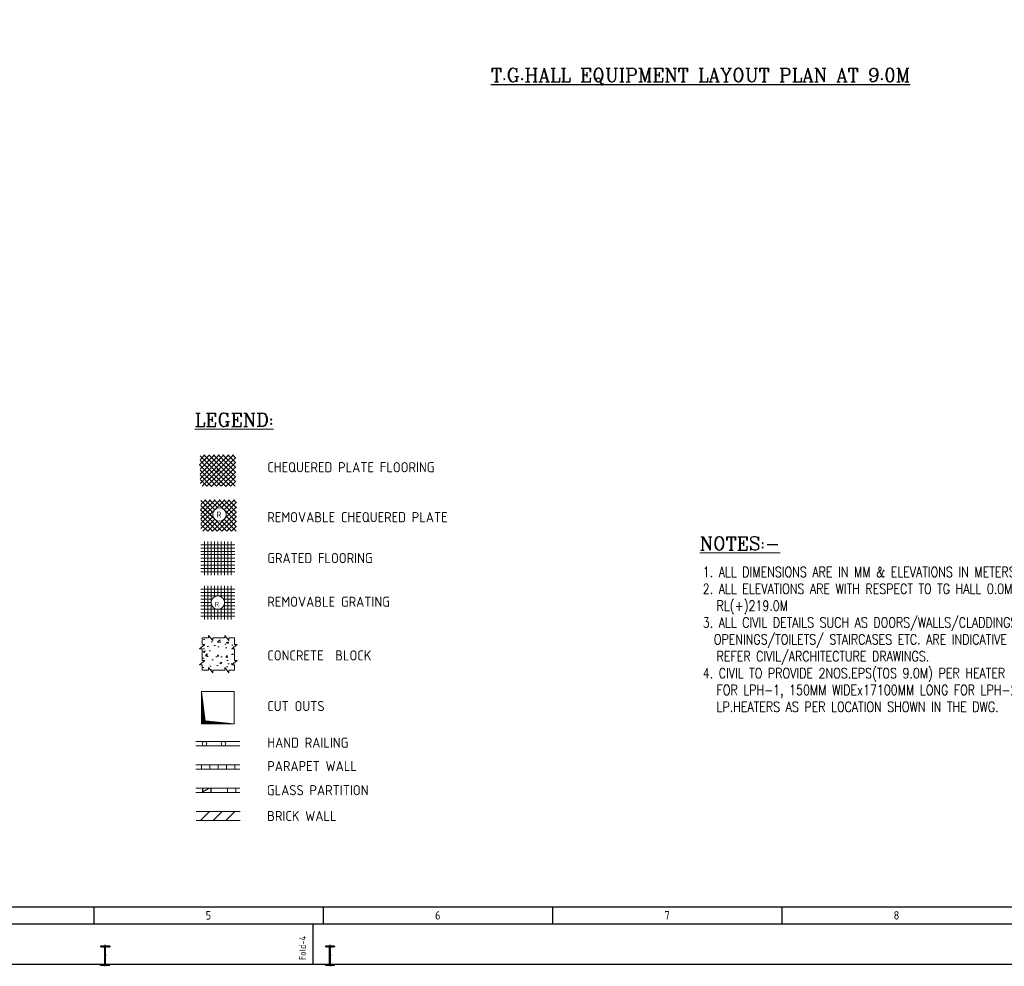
# Model space of a CAD drawing. Extents: x 18893 to 3351893, y -610358 to 406739.
# Tile 25 of 256: x 78329 to 122120, y 280497 to 322606. Entities that reach past the tile are written whole.
import ezdxf
from ezdxf.enums import TextEntityAlignment as Align

# ---------------------------------------------------------------- set-up
doc = ezdxf.new("R2010")
doc.units = 0
doc.header["$LTSCALE"] = 800
doc.header["$MEASUREMENT"] = 0
doc.linetypes.add('CENTER', pattern=[2, 1.25, -0.25, 0.25, -0.25])
doc.linetypes.add('CONTINOUS', pattern=[0])
doc.layers.get('0').update_dxf_attribs({"linetype": 'CONTINUOUS'})
doc.layers.add('COL', color=1, linetype='CENTER')
doc.layers.add('GT_5', color=4, linetype='CONTINUOUS')
doc.layers.add('TEXT', color=3, linetype='CONTINUOUS', lineweight=15)
doc.styles.add('R', font='ROMANC')
doc.styles.add('ROMANC', font='romanc')
doc.styles.add('ROMANS', font='ISO9.shx', dxfattribs={"width": 0.8})
doc.styles.get("Standard").update_dxf_attribs({"font": 'ISO9'})

# ---------------------------------------------------------------- blocks, each defined once
blk = doc.blocks.new('A$C731D3036')
for p, q in [((-2590.23, 37.8), (-251.24, 37.8)), ((-2012.15, 37.79), (-2012.15, 26.67)), ((-1860.96, 37.79), (-1860.96, 26.67)), ((-1709.78, 37.79), (-1709.78, 26.67)), ((-1558.59, 37.79), (-1558.59, 26.67)), ((-1867.63, 0), (-1867.63, 26.68))]:
    blk.add_line(p, q)
for points in [[(0, 1869.86), (-2643.59, 1869.86), (-2643.59, 0), (0, 0)], [(-26.68, 1843.18), (-2616.91, 1843.18), (-2616.91, 26.68), (-26.68, 26.68)]]:
    blk.add_lwpolyline(points, close=True)
for s, p in [('5', (-1936.56, 32.23)), ('6', (-1785.37, 32.23)), ('7', (-1634.18, 32.23)), ('8', (-1482.99, 32.23))]:
    blk.add_text(s, height=5.56).set_placement(p, align=Align.MIDDLE)
blk.add_text('Fold-4', height=4.447, rotation=90).set_placement((-1872.32, 2.74))
blk = doc.blocks.new('e row column')
at = {"layer": 'COL'}
h = blk.add_hatch(dxfattribs=at)
h.set_pattern_fill('ANSI31', color=256, scale=100, style=0)
h.paths.add_polyline_path([(-205, -385), (205, -385), (205, -425), (-205, -425)])
h.paths.add_polyline_path([(205, 425), (205, 385), (-205, 385), (-205, 425)])
edge = h.paths.add_edge_path()
edge.add_line((-16, -385), (-16, 385))
edge.add_line((16, -385), (16, 385))
at = {"layer": 'COL', "color": 2}
for p, q in [((0, -475), (0, 475)), ((44, 0), (-44, 0))]:
    blk.add_line(p, q, dxfattribs=at)
at = {"layer": 'COL'}
for p, q in [((205, 425), (-205, 425)), ((-205, 425), (-205, 385)), ((205, 385), (-205, 385)), ((-16, -385), (-16, 385)), ((16, -385), (16, 385)), ((205, 425), (205, 385)), ((-205, -385), (205, -385)), ((-205, -425), (-205, -385)), ((-205, -425), (205, -425)), ((205, -425), (205, -385))]:
    blk.add_line(p, q, dxfattribs=at)

msp = doc.modelspace()

# ---------------------------------------------------------------- hatches: boundary and pattern name
at = {"layer": 'TEXT'}
h = msp.add_hatch(dxfattribs=at)
h.set_pattern_fill('AR-CONC', color=256, scale=125, style=0)
h.set_pattern_definition([(50, (-543844.96, -13143.56), (896.5752, -78.4402), [93.75, -1031.25]), (355, (-543845, -13143.6), (-173.4392, 940.2402), [75, -825]), (100.4514, (-543770.2, -13150.1), (723.1367, 861.7994), [79.6752, -876.4276]), (46.1842, (-543845, -12893.6), (1334.0513, -206.8988), [140.625, -1546.875]), (96.6356, (-543733.8, -12910.8), (1168.3284, 1217.6473), [119.5129, -1314.6412]), (351.1842, (-543845, -12893.6), (1168.3274, 1217.6483), [112.5, -1237.5]), (21, (-543719.96, -12956.06), (746.1338, -503.2736), [93.75, -1031.25]), (326, (-543720, -12956.1), (304.1442, 906.4376), [75, -825]), (71.4514, (-543657.8, -12998), (1050.2783, 403.1631), [79.6752, -876.4276]), (37.5, (-543844.96, -13143.56), (15.19982, 416.11732), [0, -815, 0, -837.5, 0, -828.125]), (7.5, (-543844.96, -13143.56), (328.83692, 493.01464), [0, -477.5, 0, -796.25, 0, -315.625]), (327.5, (-544123.7, -13143.56), (667.27805, -28.19359), [0, -312.5, 0, -975, 0, -1293.75]), (317.5, (-544248.7, -13143.56), (728.9827, 125.13123), [0, -406.25, 0, -647.5, 0, -918.75])])
h.paths.add_polyline_path([(87160.54, 293672.55), (86921.66, 293672.55), (86921.66, 293557.88), (86730.55, 293787.21), (86730.55, 293672.55), (86445.19, 293672.55), (86445.19, 293911.43), (86330.53, 293911.43), (86559.86, 294102.54), (86445.19, 294102.54), (86445.19, 294387.9), (86445.19, 294626.79), (86330.53, 294626.79), (86559.86, 294817.89), (86445.19, 294817.89), (86445.19, 295103.25), (86730.55, 295103.25), (86730.55, 295217.92), (86921.66, 294988.59), (86921.66, 295103.25), (87160.54, 295103.25), (87445.9, 295103.25), (87445.9, 295217.92), (87637.01, 294988.59), (87637.01, 295103.25), (87885.19, 295103.25), (87885.19, 294817.89), (87999.86, 294817.89), (87770.53, 294626.79), (87885.19, 294626.79), (87885.19, 294387.9), (87885.19, 294102.54), (87999.86, 294102.54), (87770.53, 293911.43), (87885.19, 293911.43), (87885.19, 293672.55), (87637.01, 293672.55), (87637.01, 293557.88), (87445.9, 293787.21), (87445.9, 293672.55)])

# ---------------------------------------------------------------- linework, layer by layer
at = {"layer": 'TEXT', "flags": 128}
for points in [[(86332.78, 302801.72), (86778.28, 303248.12)], [(86350.78, 303031.97), (86566.78, 303248.12)], [(86350.78, 302607.62), (86991.28, 303248.12)], [(86350.78, 302395.52), (87202.78, 303248.12)], [(86350.78, 302183.42), (87415.78, 303248.12)], [(86350.78, 301971.32), (87627.28, 303248.12)], [(86350.78, 303207.77), (87706.78, 301852.37)], [(86443.78, 301852.37), (87838.78, 303248.12)], [(86521.78, 303248.12), (87918.28, 301852.37)], [(86655.28, 301852.37), (87939.28, 303135.47)], [(86734.78, 303248.12), (87939.28, 302043.62)], [(86946.28, 303248.12), (87939.28, 302255.72)], [(87159.28, 303248.12), (87939.28, 302467.82)], [(87370.78, 303248.12), (87939.28, 302679.92)], [(87582.28, 303248.12), (87939.28, 302892.17)], [(87795.28, 303248.12), (87939.28, 303104.27)], [(86332.78, 302801.72), (87292.78, 301852.37)], [(86350.78, 302995.67), (87499.78, 301847.12)], [(86862.28, 301847.12), (87939.28, 302923.37)], [(87079.78, 301852.37), (87939.28, 302711.27)], [(86350.78, 302571.32), (87079.78, 301852.37)], [(86350.78, 302359.22), (86862.28, 301847.12)], [(87129.28, 302550.17), (87141.28, 302562.17), (87153.28, 302550.17), (87141.28, 302538.17), (87129.28, 302550.17)], [(87129.28, 302550.17), (87141.28, 302562.17), (87153.28, 302550.17), (87141.28, 302538.17), (87129.28, 302550.17)], [(87292.78, 301852.37), (87939.28, 302499.02)], [(87499.78, 301847.12), (87939.28, 302286.92)], [(86350.78, 302147.12), (86655.28, 301852.37)], [(87706.78, 301852.37), (87939.28, 302074.82)], [(86369.78, 300807.94), (86815.28, 301254.34)], [(86387.78, 301038.19), (86603.78, 301254.34)], [(86387.78, 300613.99), (87028.28, 301254.34)], [(86387.78, 300401.74), (87239.78, 301254.34)], [(86387.78, 300189.64), (87452.78, 301254.34)], [(86387.78, 301213.99), (86927.78, 300673.39)], [(86387.78, 301001.89), (87536.78, 299853.34)], [(86474.78, 300913.99), (87536.78, 299853.34)], [(86558.78, 301254.34), (87005.78, 300807.94)], [(86771.78, 301254.34), (87140.78, 300885.49)], [(86899.28, 299853.34), (87976.28, 300929.59)], [(86983.28, 301254.34), (87976.28, 300261.94)], [(87196.28, 301254.34), (87976.28, 300474.04)], [(87295.28, 300885.49), (87664.28, 301254.34)], [(87407.78, 301254.34), (87976.28, 300686.29)], [(87430.28, 300807.94), (87877.28, 301254.34)], [(87508.28, 300673.39), (87976.28, 301141.69)], [(87620.78, 301254.34), (87976.28, 300898.39)], [(87832.28, 301254.34), (87976.28, 301110.49)], [(86369.78, 300807.94), (87319.28, 299858.59)], [(86387.78, 300577.69), (87106.28, 299858.59)], [(86387.78, 299977.54), (86927.78, 300518.14)], [(87106.28, 299858.59), (87976.28, 300717.49)], [(87319.28, 299858.59), (87976.28, 300505.24)], [(87508.28, 300518.14), (87976.28, 300049.84)], [(86387.78, 300365.44), (86899.28, 299853.34)], [(86387.78, 300153.34), (86692.28, 299858.59)], [(86480.78, 299858.59), (87005.78, 300383.59)], [(86692.28, 299858.59), (87140.78, 300306.04)], [(87295.28, 300306.04), (87743.78, 299858.59)], [(87430.28, 300383.59), (87955.28, 299858.59)], [(87536.78, 299853.34), (87976.28, 300293.14)], [(87743.78, 299858.59), (87976.28, 300081.04)], [(86391.28, 299242.78), (87891.28, 299242.78)], [(86391.28, 299092.78), (87891.28, 299092.78)], [(86541.28, 299392.78), (86541.28, 297892.78)], [(86691.28, 299392.78), (86691.28, 297892.78)], [(86841.28, 299392.78), (86841.28, 297892.78)], [(86841.28, 299392.78), (86841.28, 297892.78)], [(86991.28, 299392.78), (86991.28, 297892.78)], [(87141.28, 299392.78), (87141.28, 297892.78)], [(87141.28, 299392.78), (87141.28, 297892.78)], [(87291.28, 299392.78), (87291.28, 297892.78)], [(87291.28, 299392.78), (87291.28, 297892.78)], [(87441.28, 299392.78), (87441.28, 297892.78)], [(87591.28, 299392.78), (87591.28, 297892.78)], [(87741.28, 299392.78), (87741.28, 297892.78)], [(86391.28, 298942.78), (87891.28, 298942.78)], [(86391.28, 298813.18), (87891.28, 298813.18)], [(86391.28, 298652.98), (87891.28, 298652.98)], [(86391.28, 298502.98), (87891.28, 298502.98)], [(86391.28, 298342.78), (87891.28, 298342.78)], [(86391.28, 298192.78), (87891.28, 298192.78)], [(86391.28, 298042.78), (87891.28, 298042.78)], [(86541.28, 297427.59), (86541.28, 295927.59)], [(86691.28, 297427.59), (86691.28, 295927.59)], [(86841.28, 297427.59), (86841.28, 295927.59)], [(86841.28, 297427.59), (86841.28, 295927.59)], [(86991.28, 297427.59), (86991.28, 296937.39)], [(87141.28, 297427.59), (87141.28, 296977.59)], [(87291.28, 297427.59), (87291.28, 296937.39)], [(87441.28, 297427.59), (87441.28, 295927.59)], [(87591.28, 297427.59), (87591.28, 295927.59)], [(87741.28, 297427.59), (87741.28, 295927.59)], [(86391.28, 297277.59), (87891.28, 297277.59)], [(86391.28, 297127.59), (87891.28, 297127.59)], [(86391.28, 296977.59), (87891.28, 296977.59)], [(86391.28, 296827.59), (86881.78, 296827.59)], [(86391.28, 296677.59), (86841.28, 296677.59)], [(86391.28, 296527.59), (86881.78, 296527.59)], [(87400.78, 296827.59), (87891.28, 296827.59)], [(87400.78, 296527.59), (87891.28, 296527.59)], [(87441.28, 296677.59), (87891.28, 296677.59)], [(86391.28, 296377.59), (87891.28, 296377.59)], [(86391.28, 296227.59), (87891.28, 296227.59)], [(86391.28, 296077.59), (87891.28, 296077.59)], [(86991.28, 296417.79), (86991.28, 295927.59)], [(87141.28, 296377.59), (87141.28, 295927.59)], [(87291.28, 296417.79), (87291.28, 295927.59)], [(87160.54, 295103.25), (86921.66, 295103.25), (86921.66, 294988.59), (86730.55, 295217.92), (86730.55, 295103.25), (86445.19, 295103.25)], [(87885.19, 295103.25), (87637.01, 295103.25), (87637.01, 294988.59), (87445.9, 295217.92), (87445.9, 295103.25), (87160.54, 295103.25)], [(86445.19, 294387.9), (86445.19, 294626.79), (86330.53, 294626.79), (86559.86, 294817.89), (86445.19, 294817.89), (86445.19, 295103.25)], [(87885.19, 294387.9), (87885.19, 294626.79), (87770.53, 294626.79), (87999.86, 294817.89), (87885.19, 294817.89), (87885.19, 295103.25)], [(86445.19, 293672.55), (86445.19, 293911.43), (86330.53, 293911.43), (86559.86, 294102.54), (86445.19, 294102.54), (86445.19, 294387.9)], [(87885.19, 293672.55), (87885.19, 293911.43), (87770.53, 293911.43), (87999.86, 294102.54), (87885.19, 294102.54), (87885.19, 294387.9)], [(87160.54, 293672.55), (86921.66, 293672.55), (86921.66, 293557.88), (86730.55, 293787.21), (86730.55, 293672.55), (86445.19, 293672.55)], [(87885.19, 293672.55), (87637.01, 293672.55), (87637.01, 293557.88), (87445.9, 293787.21), (87445.9, 293672.55), (87160.54, 293672.55)], [(86421.28, 292725.58), (86421.28, 291285.58)], [(86575.78, 291415.33), (86421.28, 292725.58)], [(86421.28, 292725.58), (87861.28, 292725.58)], [(87861.28, 292725.58), (87861.28, 291285.58)], [(86421.28, 292338.13), (86461.78, 292378.93)], [(86421.28, 292285.18), (86467.78, 292331.53)], [(86421.28, 292232.08), (86473.78, 292284.13)], [(86421.28, 292179.13), (86478.28, 292236.58)], [(86421.28, 292126.03), (86484.28, 292189.18)], [(86421.28, 292073.08), (86490.28, 292141.78)], [(86421.28, 292019.98), (86496.28, 292094.23)], [(86421.28, 291966.88), (86500.78, 292046.83)], [(86421.28, 291913.93), (86506.78, 291999.43)], [(86421.28, 291860.83), (86512.78, 291951.88)], [(86421.28, 291807.88), (86517.28, 291904.48)], [(86421.28, 291754.78), (86523.28, 291857.08)], [(86421.28, 291701.83), (86529.28, 291809.53)], [(86421.28, 291648.73), (86535.28, 291762.13)], [(86421.28, 291595.78), (86539.78, 291714.73)], [(86421.28, 291542.68), (86545.78, 291667.18)], [(86421.28, 291489.58), (86551.78, 291619.78)], [(86421.28, 291436.63), (86557.78, 291572.38)], [(86421.28, 291383.53), (86562.28, 291524.83)], [(86421.28, 291330.58), (86568.28, 291477.43)], [(86421.28, 291285.58), (86575.78, 291415.33)], [(86421.28, 291285.58), (87861.28, 291285.58)], [(86482.78, 291285.58), (86608.78, 291411.88)], [(86535.28, 291285.58), (86656.78, 291407.08)], [(87861.28, 291285.58), (86575.78, 291415.33)], [(86587.78, 291285.58), (86704.78, 291402.13)], [(86641.78, 291285.58), (86752.78, 291397.33)], [(86694.28, 291285.58), (86800.78, 291392.53)], [(86748.28, 291285.58), (86850.28, 291387.58)], [(86800.78, 291285.58), (86898.28, 291382.78)], [(86853.28, 291285.58), (86946.28, 291377.98)], [(86907.28, 291285.58), (86994.28, 291373.03)], [(86959.78, 291285.58), (87042.28, 291368.23)], [(87012.28, 291285.58), (87090.28, 291363.28)], [(87066.28, 291285.58), (87138.28, 291358.48)], [(87118.78, 291285.58), (87186.28, 291353.53)], [(87171.28, 291285.58), (87234.28, 291348.73)], [(87225.28, 291285.58), (87283.78, 291343.93)], [(87277.78, 291285.58), (87331.78, 291338.98)], [(87330.28, 291285.58), (87379.78, 291334.18)], [(87384.28, 291285.58), (87427.78, 291329.38)], [(87436.78, 291285.58), (87475.78, 291324.43)], [(87489.28, 291285.58), (87523.78, 291319.63)], [(86159.28, 290501.25), (88123.28, 290501.25)], [(86159.28, 290301.25), (88123.28, 290301.25)], [(86159.28, 289461.41), (88123.28, 289461.41)], [(86411.28, 289261.41), (86411.28, 289461.41)], [(86781.28, 289461.41), (86781.28, 289261.41)], [(87153.28, 289461.41), (87153.28, 289261.41)], [(87523.28, 289461.41), (87523.28, 289261.41)], [(87895.28, 289461.41), (87895.28, 289261.41)], [(86159.28, 289261.41), (88123.28, 289261.41)], [(86159.28, 288421.57), (88121.28, 288421.57)], [(86159.28, 288221.57), (88121.28, 288221.57)], [(86465.28, 288224.37), (86465.28, 288424.37)], [(86469.28, 288221.37), (86839.28, 288221.37), (86839.28, 288421.37), (86469.28, 288421.37), (86469.28, 288221.37)], [(86469.28, 288254.77), (86757.28, 288421.37)], [(86835.28, 288224.37), (86835.28, 288424.37)], [(87567.28, 288220.17), (87567.28, 288420.17)], [(87569.28, 288221.37), (87939.28, 288221.37), (87939.28, 288421.37), (87569.28, 288421.37), (87569.28, 288221.37)], [(87937.28, 288220.17), (87937.28, 288420.17)], [(86171.28, 287381.73), (88133.28, 287381.73)], [(86366.93, 286981.73), (86766.93, 287381.73)], [(86932.63, 286981.73), (87332.63, 287381.73)], [(87498.33, 286981.73), (87898.33, 287381.73)], [(86171.28, 286981.73), (88133.28, 286981.73)]]:
    msp.add_lwpolyline(points, dxfattribs=at)
for points in [[(87105.28, 302550.17, -1), (87177.28, 302550.17, -1), (87105.28, 302550.17)], [(87105.28, 302550.17, -1), (87177.28, 302550.17, -1), (87105.28, 302550.17)], [(87517.28, 300595.69, 1), (86917.28, 300595.69, 1), (87517.28, 300595.69)], [(87441.28, 296677.59, 1), (86841.28, 296677.59, 1), (87441.28, 296677.59)], [(86651.28, 290396.65, 1), (86451.28, 290396.65, 1), (86651.28, 290396.65)], [(87491.28, 290396.65, 1), (87291.28, 290396.65, 1), (87491.28, 290396.65)]]:
    msp.add_lwpolyline(points, format="xyb", dxfattribs=at)

# ---------------------------------------------------------------- block references
at = {"color": 1, "linetype": 'CONTINOUS', "lineweight": 15, "xscale": 67.46500254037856, "yscale": 67.46500254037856, "zscale": 67.46500254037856}
msp.add_blockref('A$C731D3036', (217374.11, 280589.29), dxfattribs=at)
for p in [(82131.19, 280972.52), (92131.19, 280972.52)]:
    msp.add_blockref('e row column', p)

# ---------------------------------------------------------------- texts
at = {"layer": 'GT_5', "style": 'ROMANC'}
msp.add_text('%%UT.G.HALL EQUIPMENT LAYOUT PLAN AT 9.0M', height=600, dxfattribs=at).set_placement((99289.56, 319844.35))
at = {"layer": 'TEXT'}
for s, height, style, p in [('%%uLEGEND:%%u', 600, 'R', (86118.79, 304509.81)), ('CHEQUERED PLATE FLOORING', 450, 'ROMANS', (89340.08, 302473.97)), ('R', 275, 'ROMANS', (87082.28, 300448.67)), ('REMOVABLE CHEQUERED PLATE', 450, 'ROMANS', (89340.08, 300251.85)), ('%%UNOTES:-', 600, 'R', (108571.09, 299008.41)), ('GRATED FLOORING', 450, 'ROMANS', (89340.08, 298431.18)), ('REMOVABLE GRATING', 450, 'ROMANS', (89340.08, 296488.99)), ('R', 206.25, 'ROMANS', (87010.78, 296498.04)), ('CONCRETE  BLOCK', 450, 'ROMANS', (89340.08, 294101.3)), ('CUT OUTS', 450, 'ROMANS', (89340.08, 291847.45)), ('HAND RAILING', 450, 'ROMANS', (89340.08, 290220.85)), ('PARAPET WALL', 450, 'ROMANS', (89340.08, 289179.61)), ('GLASS PARTITION', 450, 'ROMANS', (89324.08, 288107.37)), ('BRICK WALL', 450, 'ROMANS', (89336.08, 286959.97))]:
    msp.add_text(s, height=height, dxfattribs=dict(at, style=style)).set_placement(p)
at = {"layer": 'TEXT', "insert": (108706.26, 298264.34), "char_height": 450, "width": 25038.672, "attachment_point": 1, "style": 'ROMANS'}
msp.add_mtext('{\\Fromans|c0;1. ALL DIMENSIONS ARE IN MM & ELEVATIONS IN METERS UNLESS STATED OTHERWISE. \\P2. ALL ELEVATIONS ARE WITH RESPECT TO TG HALL 0.0M WHICH CORRESPONDS TO \\P{\\W2; }RL(+)219.0M \\P3. ALL CIVIL DETAILS SUCH AS DOORS/WALLS/CLADDINGS/\\P  OPENINGS/TOILETS/ STAIRCASES ETC. ARE INDICATIVE ONLY & FOR EXACT DETAILS \\P{\\W2; }REFER CIVIL/ARCHITECTURE DRAWINGS.\\P4. CIVIL TO PROVIDE 2NOS.EPS(TOS 9.0M) PER HEATER 150MM WIDEX17900MM LONG \\P{\\W2; }FOR LPH-1, 150MM WIDEx17100MM LONG FOR LPH-2&3 FOR MOVEMENT OF \\P{\\W2; }LP.HEATERS AS PER LOCATION SHOWN IN THE DWG. }', dxfattribs=at)

doc.saveas('drawing.dxf')
